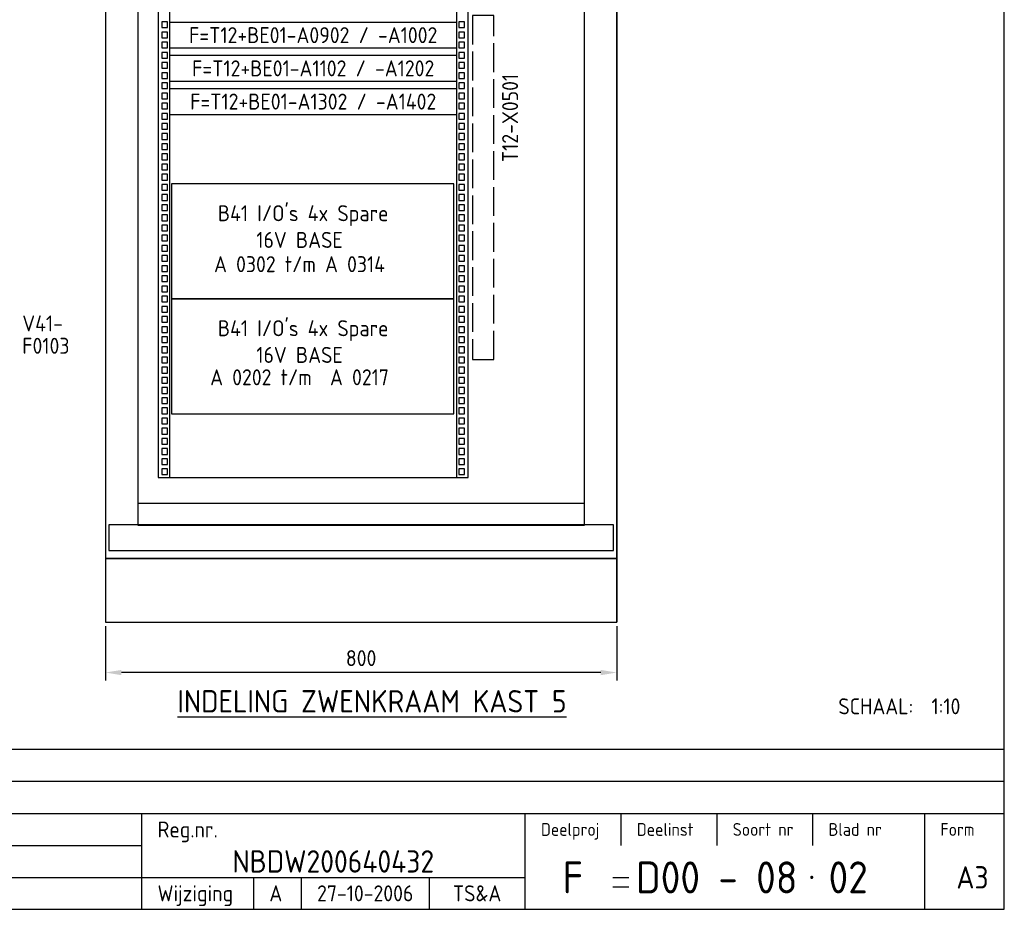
# Model space of a CAD drawing. Header units: millimetres. Extents: x 100 to 4100, y 100 to 2900.
# Tile 4 of 5: x 2559 to 4100, y 100 to 1492. Entities that reach past the tile are written whole.
import ezdxf
from ezdxf.enums import TextEntityAlignment as Align

# ---------------------------------------------------------------- set-up
doc = ezdxf.new("R2010")
doc.units = ezdxf.units.MM
doc.header["$LTSCALE"] = 15
doc.linetypes.add('ACAD_ISO02W100', pattern=[15, 12, -3])
for name, color, linetype in [('0-25', 7, 'Continuous'), ('0-35', 2, 'Continuous'), ('0-50', 3, 'Continuous'), ('B-25', 7, 'Continuous'), ('B-35', 2, 'Continuous'), ('S-25', 7, 'Continuous')]:
    doc.layers.add(name, color=color, linetype=linetype)
doc.styles.add('ISO', font='iso.shx')
doc.styles.get("Standard").update_dxf_attribs({"font": 'iso.shx'})
doc.dimstyles.new('ISO-25', dxfattribs={"dimscale": 10, "dimtxt": 2.5, "dimasz": 2.5, "dimexe": 1.25, "dimexo": 0.625, "dimgap": 1, "dimtad": 1, "dimdec": 0, "dimtxsty": 'Standard', "dimcen": 2.5, "dimadec": 0, "dimazin": 0, "dimtfac": 1, "dimtdec": 0, "dimtmove": 0, "dimatfit": 3, "dimfxl": 0, "dimarcsym": 0})

# ---------------------------------------------------------------- blocks, each defined once
blk = doc.blocks.new('KADERA3')
at = {"layer": '0-25'}
for p, q in [((410, 35), (10, 35)), ((410, 30), (10, 30)), ((350, 25), (350, 20)), ((365, 25), (365, 20)), ((380, 25), (380, 20)), ((200, 20), (275, 20)), ((150, 15), (335, 15)), ((292.5, 15), (292.5, 10)), ((300, 15), (300, 10)), ((320, 15), (320, 10))]:
    blk.add_line(p, q, dxfattribs=at)
at = {"layer": '0-35'}
for p, q in [((275, 25), (275, 10)), ((335, 25), (335, 10)), ((397.5, 25), (397.5, 10))]:
    blk.add_line(p, q, dxfattribs=at)
at = {"layer": '0-50'}
for p, q in [((10, 25), (410, 25)), ((348.75, 15), (351.25, 15)), ((348.75, 13.5), (351.25, 13.5))]:
    blk.add_line(p, q, dxfattribs=at)
blk.add_lwpolyline([(10, 10), (410, 10), (410, 290), (10, 290)], close=True, dxfattribs=at)
at = {"layer": '0-50', "const_width": 0.25}
blk.add_lwpolyline([(379.75, 15, 1), (380, 15, 1)], format="xyb", close=True, dxfattribs=at)
at = {"layer": '0-25', "style": 'ISO'}
for s, height, p in [('Reg.nr.', 2.5, (277.5, 22.5)), ('Deelproj', 2, (337.5, 22.5)), ('Deelinst', 2, (352.5, 22.5)), ('Soort nr', 2, (367.5, 22.5)), ('Blad nr', 2, (382.5, 22.5)), ('Form', 2, (400, 22.5)), ('Wijziging', 2.5, (277.5, 12.5))]:
    blk.add_text(s, height=height, dxfattribs=at).set_placement(p, align=Align.MIDDLE_LEFT)
for tag, p in [('STR1', (20, 287.5)), ('STR2', (40, 287.5)), ('STR3', (60, 287.5)), ('STR4', (80, 287.5)), ('STR5', (100, 287.5)), ('STR6', (120, 287.5)), ('STR7', (140, 287.5)), ('STR8', (160, 287.5)), ('STR9', (180, 287.5)), ('STR10', (200, 287.5)), ('STR11', (220, 287.5)), ('STR12', (240, 287.5)), ('STR13', (260, 287.5)), ('STR14', (280, 287.5)), ('STR15', (300, 287.5)), ('STR16', (320, 287.5)), ('STR17', (340, 287.5)), ('STR18', (360, 287.5)), ('STR19', (380, 287.5)), ('STR20', (400, 287.5)), ('W', (180, 12.5)), ('Z', (310, 12.5)), ('Y', (327.5, 12.5))]:
    blk.add_attdef(tag, text='', height=2.5, dxfattribs=at).set_placement(p, align=Align.MIDDLE)
for tag, p in [('N', (220, 22.5)), ('B', (92.5, 17.5)), ('P', (220, 17.5)), ('C', (92.5, 12.5)), ('U', (220, 12.5)), ('REV', (295, 12.5))]:
    blk.add_attdef(tag, text='', height=2.5, dxfattribs=at).set_placement(p, align=Align.MIDDLE_LEFT)
at = {"layer": '0-35', "style": 'ISO'}
for tag, p in [('X', (178.5, 17.5)), ('FORM', (402.5, 15))]:
    blk.add_attdef(tag, text='', height=3.5, dxfattribs=at).set_placement(p, align=Align.MIDDLE_LEFT)
blk.add_attdef('RNR', text='', height=3.5, dxfattribs=at).set_placement((305, 17.5), align=Align.MIDDLE)
at = {"layer": '0-50', "style": 'ISO'}
for tag, p in [('M', (342.5, 15)), ('O', (365, 15))]:
    blk.add_attdef(tag, text='', height=5, dxfattribs=at).set_placement(p, align=Align.MIDDLE)
blk.add_attdef('Q', text='', height=5, dxfattribs=at).set_placement((382.5, 15), align=Align.MIDDLE_LEFT)
blk = doc.blocks.new('*D7')
at = {"layer": 'B-25', "color": 0, "lineweight": -2}
for p, q in [((2693.6, 543), (2693.6, 458.1)), ((3493.6, 543), (3493.6, 458.1)), ((3468.6, 470.6), (2718.6, 470.6))]:
    blk.add_line(p, q, dxfattribs=at)
at = {"layer": 'B-25', "color": 0}
for points in [[(2718.6, 474.7), (2718.6, 466.4), (2693.6, 470.6)], [(3468.6, 474.7), (3468.6, 466.4), (3493.6, 470.6)]]:
    blk.add_solid(points, dxfattribs=at)
at = {"layer": 'Defpoints', "color": 0}
for p in [(2693.6, 549.2), (3493.6, 549.2), (2693.6, 470.6)]:
    blk.add_point(p, dxfattribs=at)
at = {"layer": 'B-25', "color": 0, "insert": (3093.6, 493.1), "char_height": 25, "attachment_point": 5}
blk.add_mtext('800', dxfattribs=at)

msp = doc.modelspace()

# ---------------------------------------------------------------- linework, layer by layer
at = {"layer": '0-25'}
for p, q in [((2744.1, 2597.2), (2744.1, 735.7)), ((3443.1, 735.7), (3443.1, 2597.2)), ((2744.1, 735.7), (3443.1, 735.7))]:
    msp.add_line(p, q, dxfattribs=at)
for points in [[(2744.1, 735.7), (3443.1, 735.7), (3443.1, 2597.2), (2744.1, 2597.2)], [(2744.1, 701.2), (3443.1, 701.2), (3443.1, 2597.2), (2744.1, 2597.2)], [(2776.1, 775.7), (3261.1, 775.7), (3261.1, 2557.2), (2776.1, 2557.2)], [(2793.6, 775.7), (3243.6, 775.7), (3243.6, 2557.2), (2793.6, 2557.2)], [(2781.6, 1479.9), (2790.6, 1479.9), (2790.6, 1488.9), (2781.6, 1488.9)], [(2793.6, 1448.2), (3243.6, 1448.2), (3243.6, 1488.2), (2793.6, 1488.2)], [(3246.6, 1479.9), (3255.6, 1479.9), (3255.6, 1488.9), (3246.6, 1488.9)], [(2781.6, 1464), (2790.6, 1464), (2790.6, 1473), (2781.6, 1473)], [(3246.6, 1464), (3255.6, 1464), (3255.6, 1473), (3246.6, 1473)], [(2781.6, 1448.1), (2790.6, 1448.1), (2790.6, 1457.1), (2781.6, 1457.1)], [(3246.6, 1448.1), (3255.6, 1448.1), (3255.6, 1457.1), (3246.6, 1457.1)], [(2781.6, 1432.2), (2790.6, 1432.2), (2790.6, 1441.2), (2781.6, 1441.2)], [(2793.6, 1396.2), (3243.6, 1396.2), (3243.6, 1436.2), (2793.6, 1436.2)], [(3246.6, 1432.2), (3255.6, 1432.2), (3255.6, 1441.2), (3246.6, 1441.2)], [(2781.6, 1416.3), (2790.6, 1416.3), (2790.6, 1425.3), (2781.6, 1425.3)], [(3246.6, 1416.3), (3255.6, 1416.3), (3255.6, 1425.3), (3246.6, 1425.3)], [(2781.6, 1400.4), (2790.6, 1400.4), (2790.6, 1409.4), (2781.6, 1409.4)], [(3246.6, 1400.4), (3255.6, 1400.4), (3255.6, 1409.4), (3246.6, 1409.4)], [(2781.6, 1384.5), (2790.6, 1384.5), (2790.6, 1393.5), (2781.6, 1393.5)], [(3246.6, 1384.5), (3255.6, 1384.5), (3255.6, 1393.5), (3246.6, 1393.5)], [(2781.6, 1368.6), (2790.6, 1368.6), (2790.6, 1377.6), (2781.6, 1377.6)], [(2793.6, 1344.2), (3243.6, 1344.2), (3243.6, 1384.2), (2793.6, 1384.2)], [(3246.6, 1368.6), (3255.6, 1368.6), (3255.6, 1377.6), (3246.6, 1377.6)], [(2781.6, 1352.7), (2790.6, 1352.7), (2790.6, 1361.7), (2781.6, 1361.7)], [(3246.6, 1352.7), (3255.6, 1352.7), (3255.6, 1361.7), (3246.6, 1361.7)], [(2781.6, 1336.8), (2790.6, 1336.8), (2790.6, 1345.8), (2781.6, 1345.8)], [(3246.6, 1336.8), (3255.6, 1336.8), (3255.6, 1345.8), (3246.6, 1345.8)], [(2781.6, 1320.9), (2790.6, 1320.9), (2790.6, 1329.9), (2781.6, 1329.9)], [(3246.6, 1320.9), (3255.6, 1320.9), (3255.6, 1329.9), (3246.6, 1329.9)], [(2781.6, 1305), (2790.6, 1305), (2790.6, 1314), (2781.6, 1314)], [(3246.6, 1305), (3255.6, 1305), (3255.6, 1314), (3246.6, 1314)], [(2781.6, 1289.1), (2790.6, 1289.1), (2790.6, 1298.1), (2781.6, 1298.1)], [(3246.6, 1289.1), (3255.6, 1289.1), (3255.6, 1298.1), (3246.6, 1298.1)], [(2781.6, 1273.2), (2790.6, 1273.2), (2790.6, 1282.2), (2781.6, 1282.2)], [(3246.6, 1273.2), (3255.6, 1273.2), (3255.6, 1282.2), (3246.6, 1282.2)], [(2781.6, 1257.3), (2790.6, 1257.3), (2790.6, 1266.3), (2781.6, 1266.3)], [(3246.6, 1257.3), (3255.6, 1257.3), (3255.6, 1266.3), (3246.6, 1266.3)], [(2781.6, 1241.4), (2790.6, 1241.4), (2790.6, 1250.4), (2781.6, 1250.4)], [(3246.6, 1241.4), (3255.6, 1241.4), (3255.6, 1250.4), (3246.6, 1250.4)], [(2781.6, 1225.5), (2790.6, 1225.5), (2790.6, 1234.5), (2781.6, 1234.5)], [(2796.8, 1055.7), (3238.8, 1055.7), (3238.8, 1235.7), (2796.8, 1235.7)], [(3246.6, 1225.5), (3255.6, 1225.5), (3255.6, 1234.5), (3246.6, 1234.5)], [(2781.6, 1209.6), (2790.6, 1209.6), (2790.6, 1218.6), (2781.6, 1218.6)], [(3246.6, 1209.6), (3255.6, 1209.6), (3255.6, 1218.6), (3246.6, 1218.6)], [(2781.6, 1193.7), (2790.6, 1193.7), (2790.6, 1202.7), (2781.6, 1202.7)], [(3246.6, 1193.7), (3255.6, 1193.7), (3255.6, 1202.7), (3246.6, 1202.7)], [(2781.6, 1177.8), (2790.6, 1177.8), (2790.6, 1186.8), (2781.6, 1186.8)], [(3246.6, 1177.8), (3255.6, 1177.8), (3255.6, 1186.8), (3246.6, 1186.8)], [(2781.6, 1161.9), (2790.6, 1161.9), (2790.6, 1170.9), (2781.6, 1170.9)], [(3246.6, 1161.9), (3255.6, 1161.9), (3255.6, 1170.9), (3246.6, 1170.9)], [(2781.6, 1146), (2790.6, 1146), (2790.6, 1155), (2781.6, 1155)], [(3246.6, 1146), (3255.6, 1146), (3255.6, 1155), (3246.6, 1155)], [(2781.6, 1130.1), (2790.6, 1130.1), (2790.6, 1139.1), (2781.6, 1139.1)], [(3246.6, 1130.1), (3255.6, 1130.1), (3255.6, 1139.1), (3246.6, 1139.1)], [(2781.6, 1114.2), (2790.6, 1114.2), (2790.6, 1123.2), (2781.6, 1123.2)], [(3246.6, 1114.2), (3255.6, 1114.2), (3255.6, 1123.2), (3246.6, 1123.2)], [(2781.6, 1098.3), (2790.6, 1098.3), (2790.6, 1107.3), (2781.6, 1107.3)], [(3246.6, 1098.3), (3255.6, 1098.3), (3255.6, 1107.3), (3246.6, 1107.3)], [(2781.6, 1082.4), (2790.6, 1082.4), (2790.6, 1091.4), (2781.6, 1091.4)], [(3246.6, 1082.4), (3255.6, 1082.4), (3255.6, 1091.4), (3246.6, 1091.4)], [(2781.6, 1066.5), (2790.6, 1066.5), (2790.6, 1075.5), (2781.6, 1075.5)], [(3246.6, 1066.5), (3255.6, 1066.5), (3255.6, 1075.5), (3246.6, 1075.5)], [(2781.6, 1050.6), (2790.6, 1050.6), (2790.6, 1059.6), (2781.6, 1059.6)], [(2796.8, 875.7), (3238.8, 875.7), (3238.8, 1055.7), (2796.8, 1055.7)], [(3246.6, 1050.6), (3255.6, 1050.6), (3255.6, 1059.6), (3246.6, 1059.6)], [(2781.6, 1034.7), (2790.6, 1034.7), (2790.6, 1043.7), (2781.6, 1043.7)], [(3246.6, 1034.7), (3255.6, 1034.7), (3255.6, 1043.7), (3246.6, 1043.7)], [(2781.6, 1018.8), (2790.6, 1018.8), (2790.6, 1027.8), (2781.6, 1027.8)], [(3246.6, 1018.8), (3255.6, 1018.8), (3255.6, 1027.8), (3246.6, 1027.8)], [(2781.6, 1002.9), (2790.6, 1002.9), (2790.6, 1011.9), (2781.6, 1011.9)], [(3246.6, 1002.9), (3255.6, 1002.9), (3255.6, 1011.9), (3246.6, 1011.9)], [(2781.6, 987), (2790.6, 987), (2790.6, 996), (2781.6, 996)], [(3246.6, 987), (3255.6, 987), (3255.6, 996), (3246.6, 996)], [(2781.6, 971.1), (2790.6, 971.1), (2790.6, 980.1), (2781.6, 980.1)], [(3246.6, 971.1), (3255.6, 971.1), (3255.6, 980.1), (3246.6, 980.1)], [(2781.6, 955.2), (2790.6, 955.2), (2790.6, 964.2), (2781.6, 964.2)], [(3246.6, 955.2), (3255.6, 955.2), (3255.6, 964.2), (3246.6, 964.2)], [(2781.6, 939.3), (2790.6, 939.3), (2790.6, 948.3), (2781.6, 948.3)], [(3246.6, 939.3), (3255.6, 939.3), (3255.6, 948.3), (3246.6, 948.3)], [(2781.6, 923.4), (2790.6, 923.4), (2790.6, 932.4), (2781.6, 932.4)], [(3246.6, 923.4), (3255.6, 923.4), (3255.6, 932.4), (3246.6, 932.4)], [(2781.6, 907.5), (2790.6, 907.5), (2790.6, 916.5), (2781.6, 916.5)], [(3246.6, 907.5), (3255.6, 907.5), (3255.6, 916.5), (3246.6, 916.5)], [(2781.6, 891.6), (2790.6, 891.6), (2790.6, 900.6), (2781.6, 900.6)], [(3246.6, 891.6), (3255.6, 891.6), (3255.6, 900.6), (3246.6, 900.6)], [(2781.6, 875.7), (2790.6, 875.7), (2790.6, 884.7), (2781.6, 884.7)], [(3246.6, 875.7), (3255.6, 875.7), (3255.6, 884.7), (3246.6, 884.7)], [(2781.6, 859.8), (2790.6, 859.8), (2790.6, 868.8), (2781.6, 868.8)], [(3246.6, 859.8), (3255.6, 859.8), (3255.6, 868.8), (3246.6, 868.8)], [(2781.6, 843.9), (2790.6, 843.9), (2790.6, 852.9), (2781.6, 852.9)], [(3246.6, 843.9), (3255.6, 843.9), (3255.6, 852.9), (3246.6, 852.9)], [(2781.6, 828), (2790.6, 828), (2790.6, 837), (2781.6, 837)], [(3246.6, 828), (3255.6, 828), (3255.6, 837), (3246.6, 837)], [(2781.6, 812.1), (2790.6, 812.1), (2790.6, 821.1), (2781.6, 821.1)], [(3246.6, 812.1), (3255.6, 812.1), (3255.6, 821.1), (3246.6, 821.1)], [(2781.6, 796.2), (2790.6, 796.2), (2790.6, 805.2), (2781.6, 805.2)], [(3246.6, 796.2), (3255.6, 796.2), (3255.6, 805.2), (3246.6, 805.2)], [(2781.6, 780.3), (2790.6, 780.3), (2790.6, 789.3), (2781.6, 789.3)], [(3246.6, 780.3), (3255.6, 780.3), (3255.6, 789.3), (3246.6, 789.3)], [(2698.6, 661.6), (3488.6, 661.6), (3488.6, 701.6), (2698.6, 701.6)]]:
    msp.add_lwpolyline(points, close=True, dxfattribs=at)
at = {"layer": '0-25', "linetype": 'ACAD_ISO02W100', "ltscale": 0.25}
msp.add_lwpolyline([(3268, 960.5), (3301, 960.5), (3301, 1498.7), (3268, 1498.7)], close=True, dxfattribs=at)
at = {"layer": '0-50'}
for p, q in [((2693.6, 2649.2), (2693.6, 549.2)), ((3493.6, 2649.2), (3493.6, 549.2))]:
    msp.add_line(p, q, dxfattribs=at)
for points in [[(2693.6, 649.2), (3493.6, 649.2), (3493.6, 2649.2), (2693.6, 2649.2)], [(2693.6, 549.2), (3493.6, 549.2), (3493.6, 649.2), (2693.6, 649.2)]]:
    msp.add_lwpolyline(points, close=True, dxfattribs=at)

# ---------------------------------------------------------------- block references
at = {"layer": 'S-25'}
ref = msp.add_blockref('KADERA3', (0, 0), dxfattribs=dict(at, xscale=10, yscale=10, zscale=10))
ref.add_attrib('M', 'F', dxfattribs={"layer": '0-50', "height": 50, "style": 'ISO'}).set_placement((3425, 150), align=Align.MIDDLE)
ref.add_attrib('O', 'D00 - 08', dxfattribs={"layer": '0-50', "height": 50, "style": 'ISO'}).set_placement((3650, 150), align=Align.MIDDLE)
ref.add_attrib('Q', '02', dxfattribs={"layer": '0-50', "height": 50, "style": 'ISO'}).set_placement((3825, 150), align=Align.MIDDLE_LEFT)
ref.add_attrib('RNR', 'NBDW200640432', dxfattribs={"layer": '0-35', "height": 35, "style": 'ISO'}).set_placement((3050, 175), align=Align.MIDDLE)
ref.add_attrib('FORM', 'A3', dxfattribs={"layer": '0-35', "height": 35, "style": 'ISO'}).set_placement((4025, 150), align=Align.MIDDLE_LEFT)
ref.add_attrib('REV', 'A', dxfattribs={"layer": '0-25', "height": 25, "style": 'ISO'}).set_placement((2950, 125), align=Align.MIDDLE_LEFT)
ref.add_attrib('Z', '27-10-2006', dxfattribs={"layer": '0-25', "height": 25, "style": 'ISO'}).set_placement((3100, 125), align=Align.MIDDLE)
ref.add_attrib('Y', 'TS&A', dxfattribs={"layer": '0-25', "height": 25, "style": 'ISO'}).set_placement((3275, 125), align=Align.MIDDLE)

# ---------------------------------------------------------------- texts
at = {"layer": '0-25'}
for s, p in [('F=T12+BE01-A0902 / -A1002', (3018.6, 1468.2)), ('F=T12+BE01-A1102 / -A1202', (3018.6, 1416.2)), ('F=T12+BE01-A1302 / -A1402', (3018.6, 1364.2))]:
    msp.add_text(s, height=25, dxfattribs=at).set_placement(p, align=Align.MIDDLE_CENTER)
at = {"layer": 'B-25'}
msp.add_text('T12-X0501', height=25, rotation=90, dxfattribs=at).set_placement((3339.2, 1269.4))
for s, p in [("B41 I/O's 4x Spare", (3002.9, 1177)), ('16V BASE', (2997.2, 1135.2)), ('A 0302 t/m A 0314', (2997.2, 1097.2)), ("B41 I/O's 4x Spare", (3002.9, 997)), ('16V BASE', (2997.2, 955.2)), ('A 0202 t/m  A 0217', (2997.2, 920.2)), ('SCHAAL:  1:10', (3935.8, 405.2))]:
    msp.add_text(s, height=25, dxfattribs=at).set_placement(p, align=Align.CENTER)
for s, p in [('V41-', (2563.3, 1004.5)), ('F0103', (2563.3, 969.5))]:
    msp.add_text(s, height=25, dxfattribs=at).set_placement(p)
at = {"layer": 'B-35'}
msp.add_text('%%UINDELING ZWENKRAAM KAST 5', height=35, dxfattribs=at).set_placement((3110.6, 408.1), align=Align.CENTER)

# ---------------------------------------------------------------- dimensions: what is measured, and where the dimension line sits
at = {"layer": 'B-25'}
dim = msp.add_linear_dim(base=(2693.6, 470.6), p1=(3493.6, 549.2), p2=(2693.6, 549.2), dimstyle='ISO-25', dxfattribs=at)
dim.commit()
dim.dimension.update_dxf_attribs({"geometry": '*D7', "text_midpoint": (3093.6, 470.6), "dimtype": 160})

doc.saveas('drawing.dxf')
